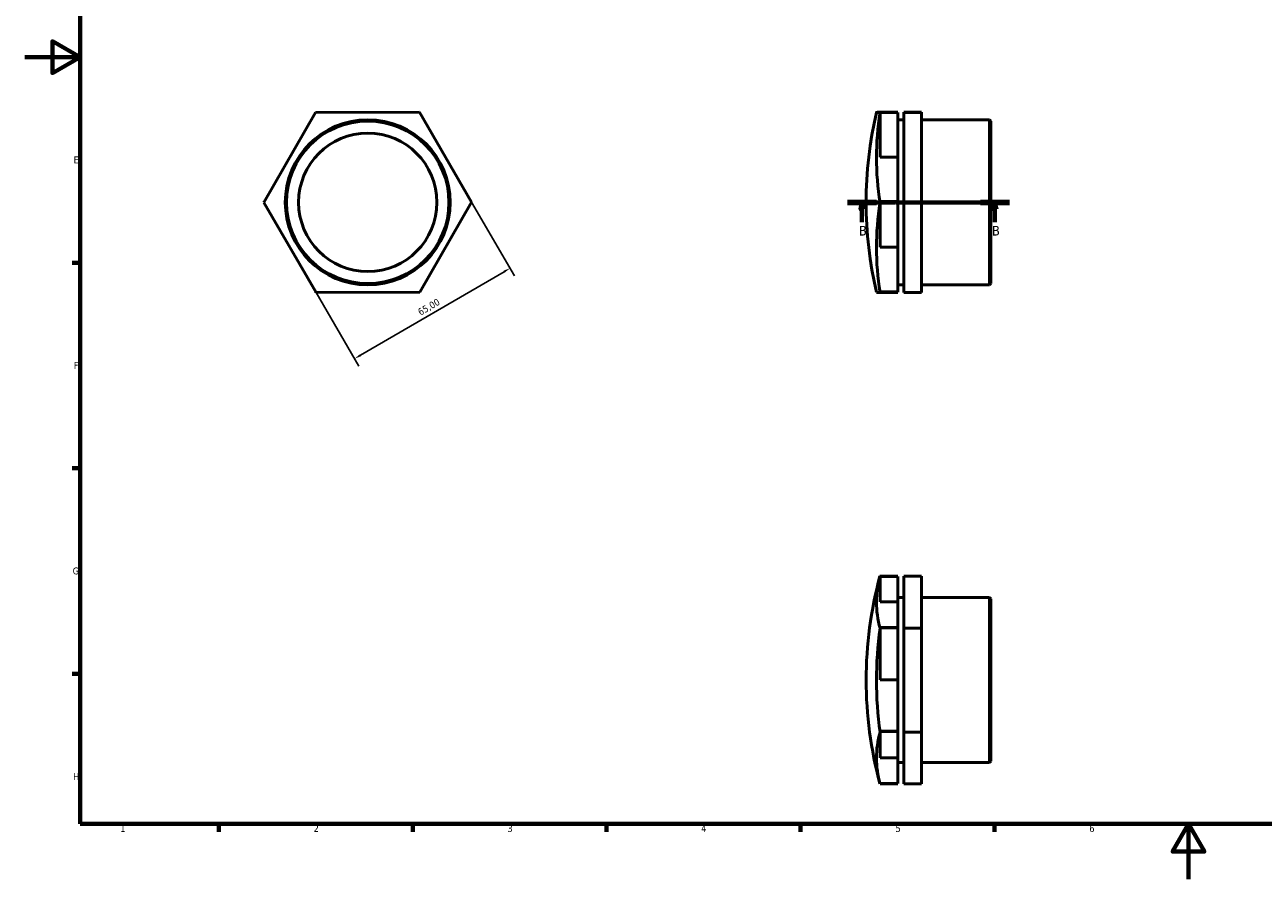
# Model space of a CAD drawing. Header units: millimetres. Extents: x 0 to 895, y 0 to 594.
# Tile 1 of 3: x 0 to 448, y 0 to 309. Entities that reach past the tile are written whole.
import ezdxf

# ---------------------------------------------------------------- set-up
doc = ezdxf.new("R2010")
doc.units = ezdxf.units.MM
doc.linetypes.add('CHAIN', pattern=[0.7087, 0.4724, -0.0591, 0.1181, -0.0591])
for name, color, linetype, lineweight in [('Border (ISO)', 7, 'Continuous', 70), ('Dimension (ISO)', 7, 'Continuous', 25), ('Section Line (ISO)', 7, 'CHAIN', 70), ('Visible (ISO)', 7, 'Continuous', 50)]:
    doc.layers.add(name, color=color, linetype=linetype, lineweight=lineweight)
doc.styles.add('Label Text (ISO)', font='tahoma.ttf')
doc.styles.add('Note Text (ISO)', font='tahoma.ttf')
doc.dimstyles.new('Default (ISO)', dxfattribs={"dimtxt": 2.5, "dimasz": 2.5, "dimexe": 3.175, "dimexo": 0, "dimgap": 0.762, "dimtad": 1, "dimrnd": 1e-08, "dimzin": 0, "dimtxsty": 'Note Text (ISO)', "dimcen": 0.09, "dimdle": 10, "dimclrd": 256, "dimclre": 256, "dimclrt": 232, "dimazin": 0, "dimtfac": 1.40208, "dimtmove": 0, "dimatfit": 3, "dimfxl": 1, "dimtolj": 1, "dimtzin": 0, "dimlwd": -1, "dimlwe": -1, "dimarcsym": 0})

# ---------------------------------------------------------------- blocks, each defined once
blk = doc.blocks.new('Borders Default Border')
at = {"layer": 'Border (ISO)'}
for p, q in [((20, 222.75), (17.1, 222.75)), ((20, 148.5), (17.1, 148.5)), ((20, 74.25), (17.1, 74.25)), ((70.08, 20), (70.08, 17.1)), ((140.17, 20), (140.17, 17.1)), ((210.25, 20), (210.25, 17.1)), ((280.33, 20), (280.33, 17.1)), ((350.42, 20), (350.42, 17.1))]:
    blk.add_line(p, q, dxfattribs=at)
at = {"layer": 'Border (ISO)', "flags": 128}
for points in [[(20, 20), (20, 574), (821, 574), (821, 20), (20, 20)], [(0, 297), (20, 297), (10, 302.77), (10, 291.23), (20, 297)], [(420.5, 0), (420.5, 20), (414.73, 10), (426.27, 10), (420.5, 20)]]:
    blk.add_lwpolyline(points, dxfattribs=at)
at = {"layer": 'Border (ISO)', "color": 232, "true_color": 0xca0064, "char_height": 2.5, "attachment_point": 7, "style": 'Note Text (ISO)'}
for s, insert in [('E', (17.64, 258.63)), ('F', (17.7, 184.38)), ('G', (17.31, 110.08)), ('H', (17.44, 35.88)), ('1', (34.48, 17.1)), ('2', (104.37, 17.1)), ('3', (174.43, 17.05)), ('4', (244.42, 17.1)), ('5', (314.64, 17.05)), ('6', (384.66, 17.05))]:
    blk.add_mtext(s, dxfattribs=dict(at, insert=insert))
blk = doc.blocks.new('2dTransSection0')
at = {"layer": 'Section Line (ISO)', "linetype": 'CHAIN'}
blk.add_line((297.28, 244.56), (355.78, 244.56), dxfattribs=at)
at = {"layer": 'Section Line (ISO)', "linetype": 'Continuous', "lineweight": 140}
for p, q in [((297.28, 244.56), (307.71, 244.56)), ((345.36, 244.56), (355.78, 244.56))]:
    blk.add_line(p, q, dxfattribs=at)
at = {"layer": 'Section Line (ISO)', "linetype": 'Continuous'}
for p, q in [((302.49, 244.56), (301.99, 242.06)), ((301.99, 242.06), (302.99, 242.06)), ((302.49, 242.06), (302.49, 244.56)), ((302.99, 242.06), (302.49, 244.56)), ((302.49, 237.34), (302.49, 242.06)), ((350.57, 244.56), (350.07, 242.06)), ((350.07, 242.06), (351.07, 242.06)), ((350.57, 242.06), (350.57, 244.56)), ((351.07, 242.06), (350.57, 244.56)), ((350.57, 237.34), (350.57, 242.06))]:
    blk.add_line(p, q, dxfattribs=at)
at = {"layer": 'Section Line (ISO)', "linetype": 'Continuous', "flags": 128}
for points in [[(302.99, 242.06), (302.49, 244.56), (301.99, 242.06), (302.99, 242.06)], [(351.07, 242.06), (350.57, 244.56), (350.07, 242.06), (351.07, 242.06)]]:
    blk.add_lwpolyline(points, dxfattribs=at)
at = {"layer": 'Section Line (ISO)'}
for points in [[(302.99, 242.06), (302.49, 244.56), (301.99, 242.06), (302.99, 242.06)], [(351.07, 242.06), (350.57, 244.56), (350.07, 242.06), (351.07, 242.06)]]:
    blk.add_solid(points, dxfattribs=at)
at = {"layer": 'Section Line (ISO)', "char_height": 3.5, "attachment_point": 7, "style": 'Label Text (ISO)'}
for insert in [(301.43, 232.56), (349.5, 232.56)]:
    blk.add_mtext('B', dxfattribs=dict(at, insert=insert))
blk = doc.blocks.new('*D10')
at = {"layer": 'Defpoints', "color": 0, "transparency": 16777216}
for p in [(161.46, 244.68), (105.27, 212), (119.18, 188.09)]:
    blk.add_point(p, dxfattribs=at)
at = {"layer": 'Dimension (ISO)', "transparency": 16777216}
for p, q in [((161.46, 244.68), (176.96, 218.02)), ((173.2, 219.51), (121.34, 189.34)), ((105.27, 212), (120.77, 185.34))]:
    blk.add_line(p, q, dxfattribs=at)
for points in [[(172.99, 219.87), (173.41, 219.15), (175.37, 220.76)], [(121.13, 189.7), (121.55, 188.98), (119.18, 188.09)]]:
    blk.add_solid(points, dxfattribs=at)
at = {"layer": 'Dimension (ISO)', "color": 232, "true_color": 0xca0064, "transparency": 16777216, "insert": (141.72, 205.75), "char_height": 2.5, "attachment_point": 1, "rotation": 30.179, "style": 'Note Text (ISO)'}
blk.add_mtext('\\A1;65,00', dxfattribs=at)

msp = doc.modelspace()

# ---------------------------------------------------------------- linework, layer by layer
at = {"layer": 'Visible (ISO)'}
for p, q in [((86.403, 244.443), (105.066, 277.002)), ((105.066, 277.002), (142.593, 277.119)), ((105.398, 277.192), (105.399, 277.193)), ((105.399, 277.193), (105.401, 277.193)), ((142.593, 277.119), (161.459, 244.678)), ((142.924, 276.926), (142.926, 276.926)), ((142.926, 276.926), (142.927, 276.924)), ((309.031, 277.193), (309.031, 277.192)), ((315.46, 277.193), (309.031, 277.193)), ((309.031, 277.192), (315.46, 277.192)), ((309.031, 277.119), (309.031, 277.061)), ((309.031, 277.061), (315.46, 277.061)), ((309.031, 277.002), (309.031, 277.002)), ((315.46, 277.002), (309.031, 277.002)), ((309.031, 277.002), (309.031, 277)), ((309.031, 277), (309.031, 260.867)), ((315.46, 277.192), (315.46, 277.193)), ((315.46, 277.061), (315.46, 277.002)), ((315.46, 260.867), (315.46, 277.002)), ((315.46, 274.367), (317.603, 274.367)), ((324.031, 277.119), (317.603, 277.119)), ((317.603, 277.119), (317.603, 277.002)), ((324.031, 277.002), (317.603, 277.002)), ((317.603, 277.002), (317.603, 244.443)), ((324.031, 277.002), (324.031, 277.119)), ((324.031, 244.443), (324.031, 277.002)), ((324.031, 274.367), (348.581, 274.367)), ((348.581, 214.753), (348.581, 274.367)), ((349.031, 273.917), (348.581, 274.367)), ((349.031, 273.917), (349.031, 215.203)), ((309.031, 260.867), (315.46, 260.867)), ((315.46, 260.867), (315.46, 244.83)), ((105.269, 212.002), (86.403, 244.443)), ((86.404, 244.828), (86.405, 244.83)), ((86.405, 244.827), (86.404, 244.828)), ((161.459, 244.678), (142.796, 212.119)), ((161.457, 244.294), (161.458, 244.293)), ((161.458, 244.293), (161.457, 244.291)), ((315.46, 244.83), (309.031, 244.83)), ((309.031, 244.83), (309.031, 244.828)), ((315.46, 244.828), (309.031, 244.828)), ((309.031, 244.828), (309.031, 244.827)), ((309.031, 244.827), (315.46, 244.827)), ((309.031, 244.635), (309.031, 244.445)), ((315.46, 244.635), (309.031, 244.635)), ((309.031, 244.445), (309.031, 244.442)), ((309.031, 244.442), (309.031, 228.367)), ((315.46, 244.828), (315.46, 244.83)), ((315.46, 244.827), (315.46, 244.828)), ((315.46, 244.827), (315.46, 244.635)), ((315.46, 228.367), (315.46, 244.635)), ((324.031, 244.443), (317.603, 244.443)), ((317.603, 244.443), (317.603, 212.002)), ((324.031, 212.002), (324.031, 244.443)), ((309.031, 228.367), (315.46, 228.367)), ((315.46, 228.367), (315.46, 212.197)), ((349.031, 215.203), (348.581, 214.753)), ((104.936, 212.195), (104.935, 212.197)), ((104.938, 212.195), (104.936, 212.195)), ((142.796, 212.119), (105.269, 212.002)), ((142.462, 211.927), (142.461, 211.927)), ((142.463, 211.929), (142.462, 211.927)), ((315.46, 212.197), (309.031, 212.197)), ((309.031, 212.197), (309.031, 212.195)), ((309.031, 212.195), (315.46, 212.195)), ((315.46, 212.195), (309.031, 212.195)), ((309.031, 212.194), (309.031, 212.004)), ((315.46, 212.194), (309.031, 212.194)), ((309.031, 212.06), (315.46, 212.06)), ((309.031, 212.004), (309.031, 212.002)), ((309.031, 211.929), (315.46, 211.929)), ((309.031, 211.927), (309.031, 211.929)), ((315.46, 211.927), (309.031, 211.927)), ((315.46, 211.927), (309.031, 211.927)), ((309.031, 211.927), (309.031, 211.927)), ((315.46, 214.753), (317.603, 214.753)), ((315.46, 212.195), (315.46, 212.197)), ((315.46, 212.195), (315.46, 212.194)), ((315.46, 212.06), (315.46, 212.194)), ((315.46, 211.929), (315.46, 211.927)), ((315.46, 211.927), (315.46, 211.927)), ((324.031, 212.002), (317.603, 212.002)), ((324.031, 214.753), (348.581, 214.753)), ((309.031, 109.528), (309.031, 100.18)), ((315.46, 109.528), (309.031, 109.528)), ((309.031, 109.528), (309.031, 109.528)), ((315.46, 109.527), (309.031, 109.527)), ((309.031, 109.527), (315.46, 109.527)), ((315.46, 109.419), (309.031, 109.419)), ((315.46, 109.527), (315.46, 109.528)), ((315.46, 109.527), (315.46, 109.527)), ((315.46, 100.18), (315.46, 109.419)), ((324.031, 109.529), (317.603, 109.529)), ((317.603, 109.529), (317.603, 90.663)), ((324.031, 90.663), (324.031, 109.529)), ((309.031, 100.18), (315.46, 100.18)), ((315.46, 101.808), (317.603, 101.808)), ((315.46, 100.18), (315.46, 90.997)), ((324.031, 101.808), (348.581, 101.808)), ((348.581, 42.194), (348.581, 101.808)), ((349.031, 101.358), (348.581, 101.808)), ((349.031, 101.358), (349.031, 42.644)), ((315.46, 90.997), (309.031, 90.997)), ((309.031, 90.997), (309.031, 90.996)), ((315.46, 90.996), (309.031, 90.996)), ((309.031, 90.996), (309.031, 90.995)), ((309.031, 90.995), (315.46, 90.995)), ((309.031, 90.775), (309.031, 90.664)), ((315.46, 90.775), (309.031, 90.775)), ((309.031, 90.664), (309.031, 90.662)), ((309.031, 90.662), (309.031, 72.066)), ((315.46, 90.996), (315.46, 90.997)), ((315.46, 90.995), (315.46, 90.996)), ((315.46, 90.995), (315.46, 90.775)), ((315.46, 72.066), (315.46, 90.775)), ((324.031, 90.663), (317.603, 90.663)), ((317.603, 90.663), (317.603, 53.136)), ((324.031, 53.136), (324.031, 90.663)), ((309.031, 72.066), (315.46, 72.066)), ((315.46, 72.066), (315.46, 53.472)), ((315.46, 53.472), (309.031, 53.472)), ((309.031, 53.472), (309.031, 53.47)), ((309.031, 53.47), (309.031, 53.469)), ((315.46, 53.47), (309.031, 53.47)), ((309.031, 53.469), (315.46, 53.469)), ((309.031, 53.358), (309.031, 53.138)), ((315.46, 53.358), (309.031, 53.358)), ((309.031, 53.138), (309.031, 53.135)), ((309.031, 53.135), (309.031, 43.888)), ((315.46, 53.47), (315.46, 53.472)), ((315.46, 53.469), (315.46, 53.47)), ((315.46, 53.469), (315.46, 53.358)), ((315.46, 43.888), (315.46, 53.358)), ((324.031, 53.136), (317.603, 53.136)), ((317.603, 53.136), (317.603, 34.474)), ((324.031, 34.474), (324.031, 53.136)), ((309.031, 43.888), (315.46, 43.888)), ((315.46, 43.888), (315.46, 34.584)), ((315.46, 42.194), (317.603, 42.194)), ((324.031, 42.194), (348.581, 42.194)), ((349.031, 42.644), (348.581, 42.194)), ((309.031, 34.584), (309.031, 34.475)), ((315.46, 34.584), (309.031, 34.584)), ((315.46, 34.475), (309.031, 34.475)), ((309.031, 34.475), (309.031, 34.474)), ((315.46, 34.474), (309.031, 34.474)), ((315.46, 34.474), (315.46, 34.475)), ((324.031, 34.474), (317.603, 34.474))]:
    msp.add_line(p, q, dxfattribs=at)
for radius in [29.807, 29.357, 25]:
    msp.add_circle((123.931, 244.56), radius, dxfattribs=at)
for centre, radius, start, end in [((123.931, 244.56), 37.527, 119.58868, 119.59373), ((123.931, 244.56), 37.527, 59.58868, 59.59373), ((447.357, 244.56), 143.326, 166.8938, 193.1062), ((123.931, 244.56), 37.527, 179.58868, 179.59373), ((123.931, 244.56), 37.527, 359.58868, 359.59373), ((123.931, 244.56), 37.527, 239.58868, 239.59373), ((123.931, 244.56), 37.527, 299.58868, 299.59373), ((447.357, 72.001), 143.326, 164.84895, 195.15105)]:
    msp.add_arc(centre, radius, start, end, dxfattribs=at)
for centre, ratio, start_param, end_param in [((447.357, 277.06), 0.0031235, 6.1483723, 6.4179984), ((447.357, 260.722), 0.8675829, 6.1483723, 6.4179984), ((447.357, 228.223), 0.8644594, 6.1483723, 6.4179984), ((447.357, 212.061), 0.0031235, 0.0007272, 0.134813), ((447.357, 100.096), 0.5027026, 6.1483723, 6.4179984), ((447.357, 100.198), 0.4972926, 6.1483723, 6.1493351), ((447.357, 71.9), 0.9999951, 6.1483723, 6.4179984), ((447.357, 43.805), 0.4972926, 6.1483723, 6.4179984)]:
    msp.add_ellipse(centre, major_axis=(-139.593, 0), ratio=ratio, start_param=start_param, end_param=end_param, dxfattribs=at)

# ---------------------------------------------------------------- block references
msp.add_blockref('Borders Default Border', (0, 0))
at = {"layer": 'Section Line (ISO)'}
msp.add_blockref('2dTransSection0', (0, 0), dxfattribs=at)

# ---------------------------------------------------------------- dimensions: what is measured, and where the dimension line sits
at = {"layer": 'Dimension (ISO)'}
dim = msp.add_linear_dim(base=(119.175, 188.088), p1=(161.459, 244.678), p2=(105.269, 212.002), angle=30.17896, dimstyle='Default (ISO)', override={"dimdec": 2, "dimtp": 0, "dimtm": 0, "dimtdec": 2, "dimtofl": 0, "dimatfit": 1}, dxfattribs=at)
dim.commit()
dim.dimension.update_dxf_attribs({"geometry": '*D10', "text_midpoint": (147.27, 204.426), "dimtype": 160})

doc.saveas('drawing.dxf')
